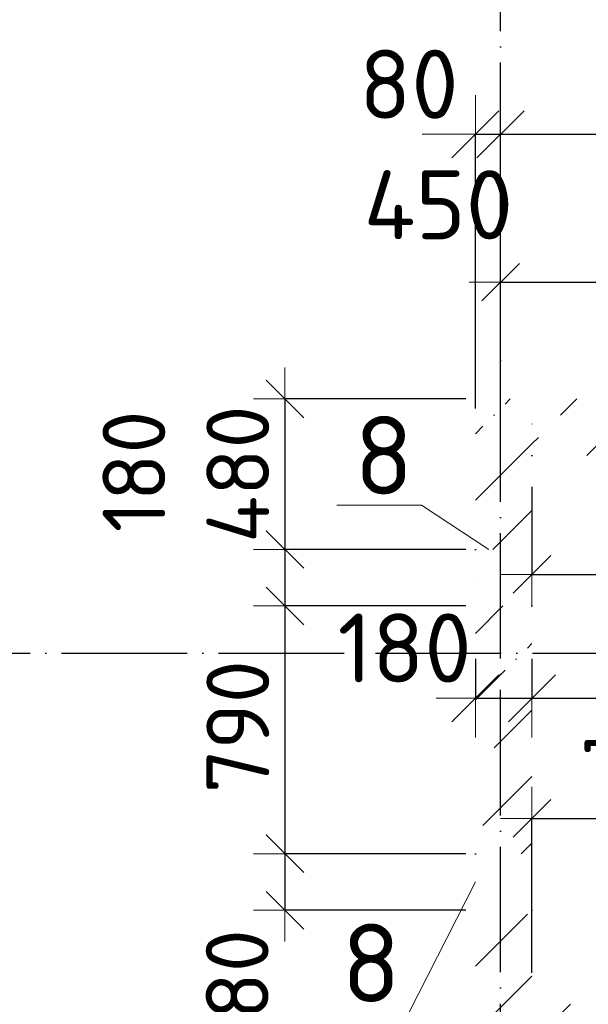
# Model space of a CAD drawing. Header units: millimetres. Extents: x -2725 to 87801, y 44707 to 71266.
# Tile 5 of 22: x 6869 to 8680, y 56140 to 59279. Entities that reach past the tile are written whole.
import ezdxf

# ---------------------------------------------------------------- set-up
doc = ezdxf.new("R2010")
doc.units = ezdxf.units.MM
doc.header["$PDMODE"] = 65
for name, pattern in [('______11', [500, 400, -50, 0, -50]), ('______5', [1100, 800, -100, 100, -100]), ('______9', [100, 0, -100])]:
    doc.linetypes.add(name, pattern=pattern)
for name, color, linetype, lineweight in [('Standard', 7, 'Continuous', 25), ('Размерная линия_ общее', 7, 'Continuous', 13), ('Размерная линия_ общее_1', 7, 'Continuous', 13), ('Стена_ общее', 7, 'Continuous', 35)]:
    doc.layers.add(name, color=color, linetype=linetype, lineweight=lineweight)
doc.layers.add('Осевая линия_ общее', color=7, linetype='______5', lineweight=13, true_color=0xa0a0a0)
doc.styles.add('ISOCPEUR', font='ISOCPEUR')
doc.dimstyles.new('DIMSTYLE_10', dxfattribs={"dimtxt": 220, "dimasz": 250, "dimexe": 0, "dimexo": 0, "dimgap": 110, "dimtad": 2, "dimdec": 0, "dimrnd": 5, "dimzin": 12, "dimdsep": 46, "dimtxsty": 'ISOCPEUR', "dimblk1": 'ALL_ML_STRICH', "dimblk2": 'ALL_ML_STRICH', "dimsah": 1, "dimcen": 0, "dimclrd": 7, "dimclre": 256, "dimclrt": 7, "dimadec": 0, "dimazin": 0, "dimtfac": 1, "dimtdec": 0, "dimtix": 1, "dimtmove": 2, "dimatfit": 3, "dimfxl": 0, "dimtzin": 0, "dimlwd": 0, "dimlwe": -3, "dimarcsym": 0})
doc.dimstyles.new('DIMSTYLE_12', dxfattribs={"dimtxt": 220, "dimasz": 250, "dimexe": 0, "dimexo": 0, "dimgap": 110, "dimtad": 0, "dimdec": 0, "dimrnd": 5, "dimzin": 12, "dimdsep": 46, "dimtxsty": 'ISOCPEUR', "dimblk1": 'ALL_ML_STRICH', "dimblk2": 'ALL_ML_STRICH', "dimsah": 1, "dimcen": 0, "dimclrd": 7, "dimclre": 256, "dimclrt": 7, "dimadec": 0, "dimazin": 0, "dimtfac": 1, "dimtdec": 0, "dimtix": 1, "dimtmove": 2, "dimatfit": 3, "dimfxl": 0, "dimtvp": 1.2, "dimtzin": 0, "dimlwd": 0, "dimlwe": -3, "dimarcsym": 0})
doc.dimstyles.new('DIMSTYLE_13', dxfattribs={"dimtxt": 220, "dimasz": 250, "dimexe": 0, "dimexo": 0, "dimgap": 110, "dimtad": 2, "dimdec": 0, "dimrnd": 5, "dimzin": 12, "dimdsep": 46, "dimtxsty": 'ISOCPEUR', "dimblk1": 'ALL_ML_STRICH', "dimblk2": 'ALL_ML_STRICH', "dimsah": 1, "dimcen": 0, "dimclrd": 7, "dimclre": 256, "dimclrt": 7, "dimadec": 0, "dimazin": 0, "dimtfac": 1, "dimtdec": 0, "dimtix": 1, "dimtmove": 2, "dimatfit": 3, "dimfxl": 0, "dimtvp": 1.2, "dimtzin": 0, "dimlwd": 0, "dimlwe": -3, "dimarcsym": 0})
doc.dimstyles.new('DIMSTYLE_5', dxfattribs={"dimtxt": 200, "dimasz": 200, "dimexe": 0, "dimexo": 0, "dimgap": 100, "dimtad": 2, "dimdec": 0, "dimrnd": 5, "dimzin": 12, "dimdsep": 46, "dimtxsty": 'ISOCPEUR', "dimblk1": 'ALL_ML_STRICH', "dimblk2": 'ALL_ML_STRICH', "dimsah": 1, "dimcen": 0, "dimclrd": 7, "dimclre": 256, "dimclrt": 7, "dimadec": 0, "dimazin": 0, "dimtfac": 1, "dimtdec": 0, "dimtix": 1, "dimtmove": 2, "dimatfit": 3, "dimfxl": 0, "dimtzin": 0, "dimlwd": 0, "dimlwe": -3, "dimarcsym": 0})
doc.dimstyles.new('DIMSTYLE_7', dxfattribs={"dimtxt": 200, "dimasz": 200, "dimexe": 0, "dimexo": 0, "dimgap": 100, "dimtad": 2, "dimdec": 0, "dimrnd": 5, "dimzin": 12, "dimdsep": 46, "dimtxsty": 'ISOCPEUR', "dimblk1": 'ALL_ML_STRICH', "dimblk2": 'ALL_ML_STRICH', "dimsah": 1, "dimcen": 0, "dimclrd": 7, "dimclre": 256, "dimclrt": 7, "dimadec": 0, "dimazin": 0, "dimtfac": 1, "dimtdec": 0, "dimtix": 1, "dimtmove": 2, "dimatfit": 3, "dimfxl": 0, "dimtvp": 1.2, "dimtzin": 0, "dimlwd": 0, "dimlwe": -3, "dimarcsym": 0})
pattern_1 = [(45, (0, 0), (-212.132, 212.132), [400, -50, 0, -50]), (45, (-106.07, 106.07), (-212.132, 212.132), [800, -100, 100, -100])]

# ---------------------------------------------------------------- blocks, each defined once
blk = doc.blocks.new('ALL_ML_STRICH')
at = {"color": 0, "linetype": 'ByBlock', "lineweight": -2}
for p, q in [((0, -0.5), (0, 0.5)), ((-0.3, -0.3), (0.3, 0.3)), ((-1, 0), (0.5, 0))]:
    blk.add_line(p, q, dxfattribs=at)
blk = doc.blocks.new('*D113')
at = {"layer": 'DEFPOINTS', "color": 7, "linetype": 'Continuous', "lineweight": 13, "transparency": 33554687}
for p in [(8500, 57890), (9950, 57890), (8500, 57510.7)]:
    blk.add_point(p, dxfattribs=at)
at = {"layer": 'Размерная линия_ общее_1', "color": 253, "linetype": 'Continuous', "lineweight": -2, "true_color": 0xa0a0a0, "transparency": 33554687}
for p, q in [((8500, 57790), (8500, 57510.7)), ((9950, 57790), (9950, 57510.7))]:
    blk.add_line(p, q, dxfattribs=at)
at = {"layer": 'Размерная линия_ общее_1', "color": 7, "linetype": 'Continuous', "lineweight": -2, "transparency": 33554687}
blk.add_line((8500, 57510.7), (9950, 57510.7), dxfattribs=at)
at = {"layer": 'Размерная линия_ общее_1', "color": 7, "linetype": 'Continuous', "lineweight": 13, "transparency": 33554687, "xscale": 200, "yscale": 200, "zscale": 200, "rotation": 180}
blk.add_blockref('ALL_ML_STRICH', (8500, 57510.7), dxfattribs=at)
at = {"layer": 'Размерная линия_ общее_1', "color": 7, "linetype": 'Continuous', "lineweight": 13, "transparency": 33554687, "xscale": 200, "yscale": 200, "zscale": 200}
blk.add_blockref('ALL_ML_STRICH', (9950, 57510.7), dxfattribs=at)
at = {"layer": 'Размерная линия_ общее_1', "color": 7, "linetype": 'Continuous', "lineweight": 13, "transparency": 33554687, "insert": (9025, 57660.7), "char_height": 200, "width": 800, "attachment_point": 5, "style": 'ISOCPEUR'}
blk.add_mtext('\\A1;{1450}', dxfattribs=at)
blk = doc.blocks.new('*D115')
at = {"layer": 'DEFPOINTS', "color": 7, "linetype": 'Continuous', "lineweight": 13, "transparency": 33554687}
for p in [(8400, 58442.3), (8400, 58070), (10307.5, 58070)]:
    blk.add_point(p, dxfattribs=at)
at = {"layer": 'Размерная линия_ общее_1', "color": 253, "linetype": 'Continuous', "lineweight": -2, "true_color": 0xa0a0a0, "transparency": 33554687}
for p, q in [((8400, 58170), (8400, 58442.3)), ((10307.5, 58170), (10307.5, 58442.3))]:
    blk.add_line(p, q, dxfattribs=at)
at = {"layer": 'Размерная линия_ общее_1', "color": 7, "linetype": 'Continuous', "lineweight": -2, "transparency": 33554687}
blk.add_line((8400, 58442.3), (10307.5, 58442.3), dxfattribs=at)
at = {"layer": 'Размерная линия_ общее_1', "color": 7, "linetype": 'Continuous', "lineweight": 13, "transparency": 33554687, "xscale": 200, "yscale": 200, "zscale": 200, "rotation": 180}
blk.add_blockref('ALL_ML_STRICH', (8400, 58442.3), dxfattribs=at)
at = {"layer": 'Размерная линия_ общее_1', "color": 7, "linetype": 'Continuous', "lineweight": 13, "transparency": 33554687, "xscale": 200, "yscale": 200, "zscale": 200}
blk.add_blockref('ALL_ML_STRICH', (10307.5, 58442.3), dxfattribs=at)
at = {"layer": 'Размерная линия_ общее_1', "color": 7, "linetype": 'Continuous', "lineweight": 13, "transparency": 33554687, "insert": (9403.7, 58592.3), "char_height": 200, "width": 800, "attachment_point": 5, "style": 'ISOCPEUR'}
blk.add_mtext('\\A1;{1910}', dxfattribs=at)
blk = doc.blocks.new('*D121')
at = {"layer": 'DEFPOINTS', "color": 7, "linetype": 'Continuous', "lineweight": 13, "transparency": 33554687}
for p in [(8320, 57260), (8500, 57260), (8320, 57115.9)]:
    blk.add_point(p, dxfattribs=at)
at = {"layer": 'Размерная линия_ общее', "color": 253, "linetype": 'Continuous', "lineweight": -2, "true_color": 0xa0a0a0, "transparency": 33554687}
for p, q in [((8320, 57240), (8320, 57115.9)), ((8500, 57240), (8500, 57115.9))]:
    blk.add_line(p, q, dxfattribs=at)
at = {"layer": 'Размерная линия_ общее', "color": 7, "linetype": 'Continuous', "lineweight": -2, "transparency": 33554687}
blk.add_line((8320, 57115.9), (8500, 57115.9), dxfattribs=at)
at = {"layer": 'Размерная линия_ общее', "color": 7, "linetype": 'Continuous', "lineweight": 13, "transparency": 33554687, "xscale": 250, "yscale": 250, "zscale": 250, "rotation": 180}
blk.add_blockref('ALL_ML_STRICH', (8320, 57115.9), dxfattribs=at)
at = {"layer": 'Размерная линия_ общее', "color": 7, "linetype": 'Continuous', "lineweight": 13, "transparency": 33554687, "xscale": 250, "yscale": 250, "zscale": 250}
blk.add_blockref('ALL_ML_STRICH', (8500, 57115.9), dxfattribs=at)
at = {"layer": 'Размерная линия_ общее', "color": 7, "linetype": 'Continuous', "lineweight": 13, "transparency": 33554687, "insert": (8094.7, 57276.1), "char_height": 220, "width": 660, "attachment_point": 5, "style": 'ISOCPEUR'}
blk.add_mtext('\\A1;{180}', dxfattribs=at)
blk = doc.blocks.new('*D122')
at = {"layer": 'DEFPOINTS', "color": 7, "linetype": 'Continuous', "lineweight": 13, "transparency": 33554687}
for p in [(8500, 57260), (10100, 57260), (8500, 57115.9)]:
    blk.add_point(p, dxfattribs=at)
at = {"layer": 'Размерная линия_ общее', "color": 253, "linetype": 'Continuous', "lineweight": -2, "true_color": 0xa0a0a0, "transparency": 33554687}
for p, q in [((8500, 57240), (8500, 57115.9)), ((10100, 57240), (10100, 57115.9))]:
    blk.add_line(p, q, dxfattribs=at)
at = {"layer": 'Размерная линия_ общее', "color": 7, "linetype": 'Continuous', "lineweight": -2, "transparency": 33554687}
blk.add_line((8500, 57115.9), (10100, 57115.9), dxfattribs=at)
at = {"layer": 'Размерная линия_ общее', "color": 7, "linetype": 'Continuous', "lineweight": 13, "transparency": 33554687, "xscale": 250, "yscale": 250, "zscale": 250, "rotation": 180}
blk.add_blockref('ALL_ML_STRICH', (8500, 57115.9), dxfattribs=at)
at = {"layer": 'Размерная линия_ общее', "color": 7, "linetype": 'Continuous', "lineweight": 13, "transparency": 33554687, "xscale": 250, "yscale": 250, "zscale": 250}
blk.add_blockref('ALL_ML_STRICH', (10100, 57115.9), dxfattribs=at)
at = {"layer": 'Размерная линия_ общее', "color": 7, "linetype": 'Continuous', "lineweight": 13, "transparency": 33554687, "insert": (9333, 57275.9), "char_height": 220, "width": 880, "attachment_point": 5, "style": 'ISOCPEUR'}
blk.add_mtext('\\A1;{1600}', dxfattribs=at)
blk = doc.blocks.new('*D126')
at = {"layer": 'DEFPOINTS', "color": 7, "linetype": 'Continuous', "lineweight": 13, "transparency": 33554687}
for p in [(8320, 58914), (8320, 58020), (8400, 58020)]:
    blk.add_point(p, dxfattribs=at)
at = {"layer": 'Размерная линия_ общее', "color": 253, "linetype": 'Continuous', "lineweight": -2, "true_color": 0xa0a0a0, "transparency": 33554687}
for p, q in [((8320, 58040), (8320, 58914)), ((8400, 58040), (8400, 58914))]:
    blk.add_line(p, q, dxfattribs=at)
at = {"layer": 'Размерная линия_ общее', "color": 7, "linetype": 'Continuous', "lineweight": -2, "transparency": 33554687}
blk.add_line((8320, 58914), (8400, 58914), dxfattribs=at)
at = {"layer": 'Размерная линия_ общее', "color": 7, "linetype": 'Continuous', "lineweight": 13, "transparency": 33554687, "xscale": 250, "yscale": 250, "zscale": 250}
blk.add_blockref('ALL_ML_STRICH', (8400, 58914), dxfattribs=at)
at = {"layer": 'Размерная линия_ общее', "color": 7, "linetype": 'Continuous', "lineweight": 13, "transparency": 33554687, "xscale": 250, "yscale": 250, "zscale": 250, "rotation": 180}
blk.add_blockref('ALL_ML_STRICH', (8320, 58914), dxfattribs=at)
at = {"layer": 'Размерная линия_ общее', "color": 7, "linetype": 'Continuous', "lineweight": 13, "transparency": 33554687, "insert": (8108.1, 59073.4), "char_height": 220, "width": 440, "attachment_point": 5, "style": 'ISOCPEUR'}
blk.add_mtext('\\A1;{80}', dxfattribs=at)
blk = doc.blocks.new('*D127')
at = {"layer": 'DEFPOINTS', "color": 7, "linetype": 'Continuous', "lineweight": 13, "transparency": 33554687}
for p in [(8400, 58914), (8850, 58070), (8400, 58020)]:
    blk.add_point(p, dxfattribs=at)
at = {"layer": 'Размерная линия_ общее', "color": 253, "linetype": 'Continuous', "lineweight": -2, "true_color": 0xa0a0a0, "transparency": 33554687}
for p, q in [((8400, 58040), (8400, 58914)), ((8850, 58090), (8850, 58914))]:
    blk.add_line(p, q, dxfattribs=at)
at = {"layer": 'Размерная линия_ общее', "color": 7, "linetype": 'Continuous', "lineweight": -2, "transparency": 33554687}
blk.add_line((8400, 58914), (8850, 58914), dxfattribs=at)
at = {"layer": 'Размерная линия_ общее', "color": 7, "linetype": 'Continuous', "lineweight": 13, "transparency": 33554687, "xscale": 250, "yscale": 250, "zscale": 250, "rotation": 180}
blk.add_blockref('ALL_ML_STRICH', (8400, 58914), dxfattribs=at)
at = {"layer": 'Размерная линия_ общее', "color": 7, "linetype": 'Continuous', "lineweight": 13, "transparency": 33554687, "xscale": 250, "yscale": 250, "zscale": 250}
blk.add_blockref('ALL_ML_STRICH', (8850, 58914), dxfattribs=at)
at = {"layer": 'Размерная линия_ общее', "color": 7, "linetype": 'Continuous', "lineweight": 13, "transparency": 33554687, "insert": (8202.1, 58689), "char_height": 220, "width": 660, "attachment_point": 5, "style": 'ISOCPEUR'}
blk.add_mtext('\\A1;{450}', dxfattribs=at)
blk = doc.blocks.new('*D144')
at = {"layer": 'DEFPOINTS', "color": 7, "linetype": 'Continuous', "lineweight": 13, "transparency": 33554687}
for p in [(7713.3, 58070), (8320, 58070), (8320, 57590)]:
    blk.add_point(p, dxfattribs=at)
at = {"layer": 'Размерная линия_ общее_1', "color": 253, "linetype": 'Continuous', "lineweight": -2, "true_color": 0xa0a0a0, "transparency": 33554687}
for p, q in [((8290, 58070), (7713.3, 58070)), ((8290, 57590), (7713.3, 57590))]:
    blk.add_line(p, q, dxfattribs=at)
at = {"layer": 'Размерная линия_ общее_1', "color": 7, "linetype": 'Continuous', "lineweight": -2, "transparency": 33554687}
blk.add_line((7713.3, 58070), (7713.3, 57590), dxfattribs=at)
at = {"layer": 'Размерная линия_ общее_1', "color": 7, "linetype": 'Continuous', "lineweight": 13, "transparency": 33554687, "xscale": 200, "yscale": 200, "zscale": 200}
for p, rotation in [((7713.3, 58070), 90), ((7713.3, 57590), 270)]:
    blk.add_blockref('ALL_ML_STRICH', p, dxfattribs=dict(at, rotation=rotation))
at = {"layer": 'Размерная линия_ общее_1', "color": 7, "linetype": 'Continuous', "lineweight": 13, "transparency": 33554687, "insert": (7563.3, 57830), "char_height": 200, "width": 600, "attachment_point": 5, "rotation": 90, "style": 'ISOCPEUR'}
blk.add_mtext('\\A1;{480}', dxfattribs=at)
blk = doc.blocks.new('*D145')
at = {"layer": 'DEFPOINTS', "color": 7, "linetype": 'Continuous', "lineweight": 13, "transparency": 33554687}
for p in [(7713.3, 57590), (8320, 57590), (8320, 57410)]:
    blk.add_point(p, dxfattribs=at)
at = {"layer": 'Размерная линия_ общее_1', "color": 253, "linetype": 'Continuous', "lineweight": -2, "true_color": 0xa0a0a0, "transparency": 33554687}
for p, q in [((8290, 57590), (7713.3, 57590)), ((8290, 57410), (7713.3, 57410))]:
    blk.add_line(p, q, dxfattribs=at)
at = {"layer": 'Размерная линия_ общее_1', "color": 7, "linetype": 'Continuous', "lineweight": -2, "transparency": 33554687}
blk.add_line((7713.3, 57590), (7713.3, 57410), dxfattribs=at)
at = {"layer": 'Размерная линия_ общее_1', "color": 7, "linetype": 'Continuous', "lineweight": 13, "transparency": 33554687, "xscale": 200, "yscale": 200, "zscale": 200}
for p, rotation in [((7713.3, 57590), 90), ((7713.3, 57410), 270)]:
    blk.add_blockref('ALL_ML_STRICH', p, dxfattribs=dict(at, rotation=rotation))
at = {"layer": 'Размерная линия_ общее_1', "color": 7, "linetype": 'Continuous', "lineweight": 13, "transparency": 33554687, "insert": (7232.5, 57838.8), "char_height": 200, "width": 600, "attachment_point": 5, "rotation": 90, "style": 'ISOCPEUR'}
blk.add_mtext('\\A1;{180}', dxfattribs=at)
blk = doc.blocks.new('*D146')
at = {"layer": 'DEFPOINTS', "color": 7, "linetype": 'Continuous', "lineweight": 13, "transparency": 33554687}
for p in [(7713.3, 57410), (8320, 57410), (8320, 56620)]:
    blk.add_point(p, dxfattribs=at)
at = {"layer": 'Размерная линия_ общее_1', "color": 253, "linetype": 'Continuous', "lineweight": -2, "true_color": 0xa0a0a0, "transparency": 33554687}
for p, q in [((8290, 57410), (7713.3, 57410)), ((8290, 56620), (7713.3, 56620))]:
    blk.add_line(p, q, dxfattribs=at)
at = {"layer": 'Размерная линия_ общее_1', "color": 7, "linetype": 'Continuous', "lineweight": -2, "transparency": 33554687}
blk.add_line((7713.3, 57410), (7713.3, 56620), dxfattribs=at)
at = {"layer": 'Размерная линия_ общее_1', "color": 7, "linetype": 'Continuous', "lineweight": 13, "transparency": 33554687, "xscale": 200, "yscale": 200, "zscale": 200}
for p, rotation in [((7713.3, 57410), 90), ((7713.3, 56620), 270)]:
    blk.add_blockref('ALL_ML_STRICH', p, dxfattribs=dict(at, rotation=rotation))
at = {"layer": 'Размерная линия_ общее_1', "color": 7, "linetype": 'Continuous', "lineweight": 13, "transparency": 33554687, "insert": (7563.3, 57025), "char_height": 200, "width": 600, "attachment_point": 5, "rotation": 90, "style": 'ISOCPEUR'}
blk.add_mtext('\\A1;{790}', dxfattribs=at)
blk = doc.blocks.new('*D147')
at = {"layer": 'DEFPOINTS', "color": 7, "linetype": 'Continuous', "lineweight": 13, "transparency": 33554687}
for p in [(7713.3, 56620), (8320, 56620), (8320, 56440)]:
    blk.add_point(p, dxfattribs=at)
at = {"layer": 'Размерная линия_ общее_1', "color": 253, "linetype": 'Continuous', "lineweight": -2, "true_color": 0xa0a0a0, "transparency": 33554687}
for p, q in [((8290, 56620), (7713.3, 56620)), ((8290, 56440), (7713.3, 56440))]:
    blk.add_line(p, q, dxfattribs=at)
at = {"layer": 'Размерная линия_ общее_1', "color": 7, "linetype": 'Continuous', "lineweight": -2, "transparency": 33554687}
blk.add_line((7713.3, 56620), (7713.3, 56440), dxfattribs=at)
at = {"layer": 'Размерная линия_ общее_1', "color": 7, "linetype": 'Continuous', "lineweight": 13, "transparency": 33554687, "xscale": 200, "yscale": 200, "zscale": 200}
for p, rotation in [((7713.3, 56620), 90), ((7713.3, 56440), 270)]:
    blk.add_blockref('ALL_ML_STRICH', p, dxfattribs=dict(at, rotation=rotation))
at = {"layer": 'Размерная линия_ общее_1', "color": 7, "linetype": 'Continuous', "lineweight": 13, "transparency": 33554687, "insert": (7561.3, 56185.3), "char_height": 200, "width": 600, "attachment_point": 5, "rotation": 90, "style": 'ISOCPEUR'}
blk.add_mtext('\\A1;{180}', dxfattribs=at)
blk = doc.blocks.new('СЛОЖНЫЙ_ОБЪЕКТ_2')
at = {"layer": 'Осевая линия_ общее', "color": 253, "linetype": '______11', "lineweight": -3, "true_color": 0xa0a0a0, "transparency": 33554687}
for p, q in [((8400, 45740), (8400, 69780)), ((-2000, 57260), (16220, 57260))]:
    blk.add_line(p, q, dxfattribs=at)
blk = doc.blocks.new('*D210')
at = {"layer": 'DEFPOINTS', "color": 7, "linetype": 'Continuous', "lineweight": 13, "transparency": 33554687}
for p in [(8500, 56732.9), (8500, 56140), (9200, 56140)]:
    blk.add_point(p, dxfattribs=at)
at = {"layer": 'Размерная линия_ общее_1', "color": 253, "linetype": 'Continuous', "lineweight": -2, "true_color": 0xa0a0a0, "transparency": 33554687}
for p, q in [((8500, 56240), (8500, 56732.9)), ((9200, 56240), (9200, 56732.9))]:
    blk.add_line(p, q, dxfattribs=at)
at = {"layer": 'Размерная линия_ общее_1', "color": 7, "linetype": 'Continuous', "lineweight": -2, "transparency": 33554687}
blk.add_line((8500, 56732.9), (9200, 56732.9), dxfattribs=at)
at = {"layer": 'Размерная линия_ общее_1', "color": 7, "linetype": 'Continuous', "lineweight": 13, "transparency": 33554687, "xscale": 200, "yscale": 200, "zscale": 200, "rotation": 180}
blk.add_blockref('ALL_ML_STRICH', (8500, 56732.9), dxfattribs=at)
at = {"layer": 'Размерная линия_ общее_1', "color": 7, "linetype": 'Continuous', "lineweight": 13, "transparency": 33554687, "xscale": 200, "yscale": 200, "zscale": 200}
blk.add_blockref('ALL_ML_STRICH', (9200, 56732.9), dxfattribs=at)
at = {"layer": 'Размерная линия_ общее_1', "color": 7, "linetype": 'Continuous', "lineweight": 13, "transparency": 33554687, "insert": (8860, 56882.9), "char_height": 200, "width": 600, "attachment_point": 5, "style": 'ISOCPEUR'}
blk.add_mtext('\\A1;{700}', dxfattribs=at)

msp = doc.modelspace()

# ---------------------------------------------------------------- hatches: boundary and pattern name
at = {"layer": 'Стена_ общее', "linetype": 'Continuous', "lineweight": 18, "transparency": 33554687}
h = msp.add_hatch(dxfattribs=at)
h.set_pattern_fill('__________539', scale=100, style=0, pattern_type=2)
h.set_pattern_definition(pattern_1)
h.paths.add_polyline_path([(8500, 57590), (8500, 58070), (8320, 58070), (8320, 57590)], flags=0)
h = msp.add_hatch(dxfattribs=at)
h.set_pattern_fill('__________539', scale=100, style=0, pattern_type=2)
h.set_pattern_definition(pattern_1)
h.paths.add_polyline_path([(8500, 58070), (8500, 57890), (8850, 57890), (8850, 58070)], flags=0)
h = msp.add_hatch(dxfattribs=at)
h.set_pattern_fill('__________539', scale=100, style=0, pattern_type=2)
h.set_pattern_definition(pattern_1)
h.paths.add_polyline_path([(8500, 56620), (8500, 57410), (8320, 57410), (8320, 56620)], flags=0)
h = msp.add_hatch(dxfattribs=at)
h.set_pattern_fill('__________539', scale=100, style=0, pattern_type=2)
h.set_pattern_definition(pattern_1)
h.paths.add_polyline_path([(8500, 56140), (8500, 56440), (8320, 56440), (8320, 56140)], flags=0)
h = msp.add_hatch(dxfattribs=at)
h.set_pattern_fill('__________539', scale=100, style=0, pattern_type=2)
h.set_pattern_definition(pattern_1)
h.paths.add_polyline_path([(8320, 55960), (9200, 55960), (9200, 56140), (8320, 56140)], flags=0)

# ---------------------------------------------------------------- linework, layer by layer
at = {"layer": 'Осевая линия_ общее', "color": 7, "linetype": 'Continuous', "lineweight": 13, "transparency": 33554687}
for points in [[(8363.3, 57590), (8148.6, 57731.8), (7878.6, 57731.8)], [(8320, 56530), (8108.1, 56113.3), (7838.1, 56113.3)]]:
    msp.add_lwpolyline(points, dxfattribs=at)
at = {"layer": 'Стена_ общее', "color": 7, "linetype": '______9', "lineweight": -3, "transparency": 33554687}
for p, q in [((8500, 57890), (8500, 58070)), ((8320, 57590), (8320, 57410)), ((8320, 57590), (8320, 57410)), ((8500, 57410), (8500, 57590)), ((8500, 57410), (8500, 57590)), ((8320, 56620), (8320, 56440)), ((8320, 56620), (8320, 56440)), ((8500, 56440), (8500, 56620)), ((8500, 56440), (8500, 56620))]:
    msp.add_line(p, q, dxfattribs=at)

# ---------------------------------------------------------------- block references
at = {"layer": 'Осевая линия_ общее', "color": 253, "linetype": '______11', "lineweight": -3, "true_color": 0xa0a0a0, "transparency": 33554687}
msp.add_blockref('СЛОЖНЫЙ_ОБЪЕКТ_2', (0, 0), dxfattribs=at)

# ---------------------------------------------------------------- texts
at = {"layer": 'Standard', "color": 7, "linetype": 'Continuous', "lineweight": 25, "transparency": 33554687, "char_height": 250, "width": 272.222, "attachment_point": 7, "style": 'ISOCPEUR'}
for insert in [(7933.9, 57765.3), (7893.4, 56146.8)]:
    msp.add_mtext('\\A1;{\\fISOCPEUR|i0|b0;\\H250.000000;\\W1.000000;\\C7;8}\\P', dxfattribs=dict(at, insert=insert))

# ---------------------------------------------------------------- dimensions: what is measured, and where the dimension line sits
at = {"layer": 'Размерная линия_ общее', "color": 7, "linetype": 'Continuous', "lineweight": 13, "transparency": 33554687}
for base, p1, p2, dimstyle, picture, middle in [((8400, 58914), (8320, 58040), (8400, 58040), 'DIMSTYLE_13', '*D126', (8108.1, 59073.4)), ((8850, 58914), (8400, 58040), (8850, 58090), 'DIMSTYLE_12', '*D127', (8202.1, 58689)), ((8500, 57115.9), (8320, 57240), (8500, 57240), 'DIMSTYLE_13', '*D121', (8094.7, 57276.1)), ((10100, 57115.9), (8500, 57240), (10100, 57240), 'DIMSTYLE_10', '*D122', (9333, 57275.9))]:
    dim = msp.add_linear_dim(base=base, p1=p1, p2=p2, dimstyle=dimstyle, override={"dimpost": '<>', "dimclrd": 7, "dimclre": 253, "dimclrt": 7, "dimlwd": 0, "dimlwe": 65533}, dxfattribs=at)
    dim.commit()
    dim.dimension.update_dxf_attribs({"geometry": picture, "text_midpoint": middle, "dimtype": 160})
at = {"layer": 'Размерная линия_ общее_1', "color": 7, "linetype": 'Continuous', "lineweight": 13, "transparency": 33554687}
for base, p1, p2, picture, middle in [((10307.4999878, 58442.2534168), (8399.9999869, 58170.0000079), (10307.4999878, 58170.0000079), '*D115', (9403.7499874, 58592.2534168)), ((9950, 57510.7), (8500, 57790), (9950, 57790), '*D113', (9025, 57660.7)), ((9200, 56732.9), (8500, 56240), (9200, 56240), '*D210', (8860, 56882.9))]:
    dim = msp.add_linear_dim(base=base, p1=p1, p2=p2, dimstyle='DIMSTYLE_5', override={"dimpost": '<>', "dimclrd": 7, "dimclre": 253, "dimclrt": 7, "dimlwd": 0, "dimlwe": 65533}, dxfattribs=at)
    dim.commit()
    dim.dimension.update_dxf_attribs({"geometry": picture, "text_midpoint": middle, "dimtype": 160})
for base, p1, p2, dimstyle, picture, middle in [((7713.3, 57590), (8290, 58070), (8290, 57590), 'DIMSTYLE_7', '*D144', (7563.3, 57830)), ((7713.3, 57410), (8290, 57590), (8290, 57410), 'DIMSTYLE_7', '*D145', (7232.5, 57838.8)), ((7713.3, 56620), (8290, 57410), (8290, 56620), 'DIMSTYLE_5', '*D146', (7563.3, 57025)), ((7713.3, 56440), (8290, 56620), (8290, 56440), 'DIMSTYLE_7', '*D147', (7561.3, 56185.3))]:
    dim = msp.add_linear_dim(base=base, p1=p1, p2=p2, angle=270, dimstyle=dimstyle, override={"dimpost": '<>', "dimclrd": 7, "dimclre": 253, "dimclrt": 7, "dimlwd": 0, "dimlwe": 65533}, dxfattribs=at)
    dim.commit()
    dim.dimension.update_dxf_attribs({"geometry": picture, "text_midpoint": middle, "dimtype": 160})

doc.saveas('drawing.dxf')
